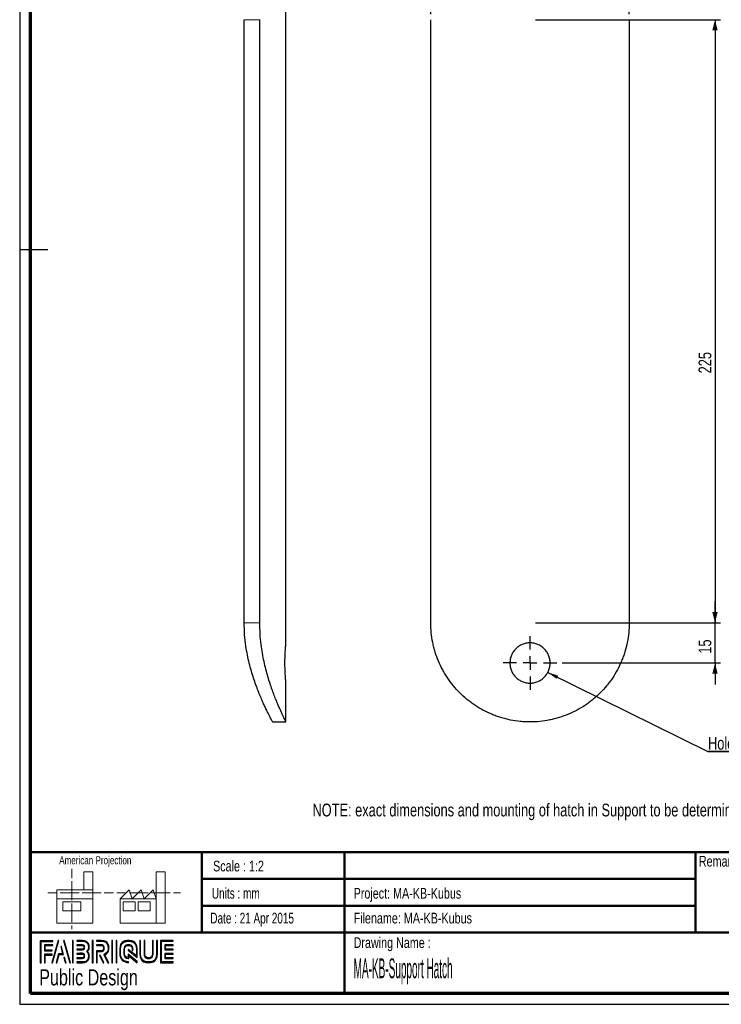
# Paper-space layout 'MA-KB-Support hatch' of a CAD drawing. Header units: millimetres. Extents: x 7 to 203, y 7 to 289.
# Tile 1 of 3: x 7 to 138, y 7 to 191. Entities that reach past the tile are written whole.
import ezdxf

# ---------------------------------------------------------------- set-up
doc = ezdxf.new("R2010")
doc.units = ezdxf.units.MM
doc.linetypes.add('PHANTOM', pattern=[12.7, 6.35, -1.27, 1.27, -1.27, 1.27, -1.27])
for name, color, linetype in [('FORMAT', 7, 'Continuous'), ('LAYER1', 7, 'Continuous'), ('LAYER2', 7, 'Continuous'), ('LOGO', 7, 'Continuous')]:
    doc.layers.add(name, color=color, linetype=linetype)
doc.styles.add('SLDTEXTSTYLE0', font='TXT', dxfattribs={"width": 0.7})
doc.styles.add('SLDTEXTSTYLE1', font='TXT', dxfattribs={"width": 0.75})
doc.styles.add('SLDTEXTSTYLE3', font='TXT', dxfattribs={"width": 0.694444})
doc.styles.add('SLDTEXTSTYLE4', font='TXT', dxfattribs={"width": 0.37675})
doc.dimstyles.new('SLDDIMSTYLE2', dxfattribs={"dimtxt": 0.18, "dimasz": 2, "dimexe": 0, "dimexo": 0.0625, "dimgap": 0, "dimtad": 0, "dimtih": 1, "dimtoh": 1, "dimdec": 0, "dimrnd": 1e-09, "dimzin": 0, "dimdsep": 46, "dimtxsty": 'Standard', "dimsah": 1, "dimcen": 0.09, "dimadec": 0, "dimazin": 0, "dimtfac": 2, "dimtdec": 0, "dimtofl": 0, "dimtmove": 0, "dimatfit": 3, "dimfxl": 1, "dimfrac": 2, "dimtolj": 1, "dimtzin": 0, "dimarcsym": 0})
doc.dimstyles.new('SLDDIMSTYLE24', dxfattribs={"dimtxt": 2.38125, "dimasz": 2, "dimexe": 0, "dimexo": 0.0625, "dimgap": 0.595313, "dimtad": 1, "dimlfac": 2, "dimrnd": 1e-09, "dimzin": 12, "dimdsep": 46, "dimtxsty": 'SLDTEXTSTYLE1', "dimsah": 1, "dimcen": 0.09, "dimadec": 0, "dimazin": 3, "dimtfac": 1, "dimtofl": 0, "dimtmove": 0, "dimatfit": 3, "dimfxl": 1, "dimfrac": 2, "dimtolj": 1, "dimtzin": 12, "dimarcsym": 0})
doc.dimstyles.new('SLDDIMSTYLE25', dxfattribs={"dimtxt": 2.38125, "dimasz": 2, "dimexe": 0, "dimexo": 0.0625, "dimgap": 0.595313, "dimtad": 1, "dimlfac": 2, "dimrnd": 1e-09, "dimzin": 12, "dimdsep": 46, "dimtxsty": 'SLDTEXTSTYLE1', "dimsah": 1, "dimcen": 0.09, "dimadec": 0, "dimazin": 3, "dimtfac": 1, "dimtmove": 0, "dimatfit": 0, "dimfxl": 1, "dimfrac": 2, "dimtolj": 1, "dimtzin": 12, "dimarcsym": 0})

# ---------------------------------------------------------------- blocks, each defined once
blk = doc.blocks.new('_D_108')
at = {"layer": 'LOGO'}
for p, q in [((83.51, 192.06), (83.51, 226.56)), ((120.51, 192.06), (120.51, 226.56)), ((83.51, 225.56), (120.51, 225.56))]:
    blk.add_line(p, q, dxfattribs=at)
for points in [[(83.51, 225.56), (85.51, 225.06), (85.51, 226.06)], [(120.51, 225.56), (118.51, 226.06), (118.51, 225.06)]]:
    blk.add_solid(points, dxfattribs=at)
at = {"layer": 'LOGO', "insert": (104.41, 228.63), "char_height": 2.381, "attachment_point": 1, "style": 'SLDTEXTSTYLE1'}
blk.add_mtext('74', dxfattribs=at)
blk = doc.blocks.new('_D_109')
at = {"layer": 'LOGO'}
for p, q in [((103.01, 191.06), (137.51, 191.06)), ((136.51, 191.06), (136.51, 78.56)), ((103.01, 78.56), (137.51, 78.56))]:
    blk.add_line(p, q, dxfattribs=at)
for points in [[(136.51, 191.06), (136.01, 189.06), (137.01, 189.06)], [(136.51, 78.56), (137.01, 80.56), (136.01, 80.56)]]:
    blk.add_solid(points, dxfattribs=at)
at = {"layer": 'LOGO', "insert": (133.44, 125.08), "char_height": 2.381, "attachment_point": 1, "rotation": 90, "style": 'SLDTEXTSTYLE1'}
blk.add_mtext('225', dxfattribs=at)
blk = doc.blocks.new('_D_110')
at = {"layer": 'LOGO'}
for p, q in [((136.51, 78.56), (136.51, 82.56)), ((103.01, 78.56), (137.51, 78.56)), ((136.51, 71.06), (136.51, 78.56)), ((108.01, 71.06), (137.51, 71.06)), ((136.51, 71.06), (136.51, 67.06))]:
    blk.add_line(p, q, dxfattribs=at)
for points in [[(136.51, 78.56), (137.01, 80.56), (136.01, 80.56)], [(136.51, 71.06), (136.01, 69.06), (137.01, 69.06)]]:
    blk.add_solid(points, dxfattribs=at)
at = {"layer": 'LOGO', "insert": (133.44, 72.79), "char_height": 2.381, "attachment_point": 1, "rotation": 90, "style": 'SLDTEXTSTYLE1'}
blk.add_mtext('15', dxfattribs=at)
blk = doc.blocks.new('SW_NOTE_0_113')
at = {"layer": 'LOGO', "color": 0}
for p, q in [((0, 0), (49.58, 0)), ((49.58, 0), (0, 0)), ((0, 0), (49.58, 0)), ((49.58, 0), (0, 0)), ((0, 0), (49.58, 0)), ((49.58, 0), (0, 0))]:
    blk.add_line(p, q, dxfattribs=at)
at = {"layer": 'LOGO', "color": 0, "insert": (0.03, 2.74), "char_height": 2.3813, "attachment_point": 1, "style": 'SLDTEXTSTYLE1'}
blk.add_mtext('Hole for lock (to be determined)', dxfattribs=at)
blk = doc.blocks.new('SW_CENTERMARKSYMBOL_27')
at = {"layer": 'LOGO', "color": 0}
for p, q in [((0, 2.5), (0, 5)), ((-2.5, 0), (-5, 0)), ((0, 0), (-1.25, 0)), ((0, 0), (0, 1.25)), ((0, 0), (0, -1.25)), ((0, 0), (1.25, 0)), ((2.5, 0), (5, 0)), ((0, -2.5), (0, -5))]:
    blk.add_line(p, q, dxfattribs=at)

psp = doc.layouts.new('MA-KB-Support hatch')

# ---------------------------------------------------------------- hatches: boundary and pattern name
at = {"layer": 'LOGO'}
for points in [[(10.6886, 15.1336), (10.8267, 15.1336), (10.8267, 19.1191), (13.0247, 19.1191), (13.0247, 19.2569), (10.6886, 19.2569)], [(11.5878, 17.5069), (11.5878, 18.3377), (13.0247, 18.3377), (13.0247, 18.476), (11.4498, 18.476), (11.4498, 17.3687), (12.8886, 17.3687), (12.8886, 17.5069)], [(14.1546, 19.2796), (14.0117, 19.2796), (12.8319, 15.1564), (12.9745, 15.1564)], [(16.3163, 15.1564), (15.1362, 19.2796), (14.9892, 19.2796), (16.1715, 15.1564)], [(16.8175, 15.1564), (16.8175, 19.2796), (16.6792, 19.2796), (16.6792, 15.1564)], [(20.5209, 15.1564), (20.5209, 19.2796), (20.3827, 19.2796), (20.3827, 15.1564)], [(24.1686, 15.1564), (24.1686, 19.2796), (24.0306, 19.2796), (24.0306, 15.1564)], [(24.9531, 15.1564), (24.9531, 19.2796), (24.8152, 19.2796), (24.8152, 15.1564)], [(34.0308, 17.6781), (34.0308, 18.3605), (35.4618, 18.3605), (35.4618, 18.4987), (33.8922, 18.4987), (33.8922, 17.5397), (35.4618, 17.5397), (35.4618, 17.6781)], [(11.5878, 15.1336), (11.5878, 16.5876), (12.8886, 16.5876), (12.8886, 16.7253), (11.4498, 16.7253), (11.4498, 15.1336)], [(13.7898, 15.1564), (14.2016, 16.6676), (15.0361, 16.6676), (14.641, 18.1631), (14.4934, 18.1631), (14.8571, 16.8059), (14.0959, 16.8059), (13.6496, 15.1564)], [(35.4618, 15.9383), (35.4618, 16.0768), (34.0308, 16.0768), (34.0308, 16.7591), (35.4618, 16.7591), (35.4618, 16.8972), (33.8922, 16.8972), (33.8922, 15.9383)], [(15.4879, 15.1564), (15.2148, 16.1436), (15.0671, 16.1436), (15.3478, 15.1564)], [(22.5695, 15.1564), (21.911, 16.4985), (21.7571, 16.4985), (22.4158, 15.1564)]]:
    psp.add_hatch(color=7, dxfattribs=at).paths.add_polyline_path(points, flags=0)
h = psp.add_hatch(color=7, dxfattribs=at)
edge = h.paths.add_edge_path(flags=0)
edge.add_line((17.5302, 15.1564), (18.5372, 15.1564))
edge.add_spline(control_points=[(18.5372, 15.1564), (19.2314, 15.1564), (19.7957, 15.7225), (19.7957, 16.418), (19.7957, 16.7112), (19.6812, 16.9926), (19.4787, 17.2215), (19.6812, 17.4499), (19.7957, 17.7315), (19.7957, 18.0248), (19.7957, 18.7196), (19.2314, 19.2849), (18.5372, 19.2849)], knot_values=[0, 0, 0, 0, 1, 2, 3, 4, 5, 6, 7, 8, 9, 10, 10, 10, 10], weights=[1, 1, 1, 1, 1, 1, 1, 1, 1, 1, 1, 1, 1], degree=3, periodic=0)
edge.add_line((18.5372, 19.2849), (17.5302, 19.2849))
edge.add_line((17.5302, 19.2849), (17.5302, 19.1468))
edge.add_line((17.5302, 19.1468), (18.5372, 19.1468))
edge.add_spline(control_points=[(18.5372, 19.1468), (19.1551, 19.1468), (19.6577, 18.6435), (19.6577, 18.0248), (19.6577, 17.7476), (19.5451, 17.4793), (19.341, 17.2693)], knot_values=[0, 0, 0, 0, 1, 2, 3, 4, 4, 4, 4], weights=[1, 1, 1, 1, 1, 1, 1], degree=3, periodic=0)
edge.add_line((19.341, 17.2693), (19.2941, 17.2215))
edge.add_line((19.2941, 17.2215), (19.341, 17.173))
edge.add_spline(control_points=[(19.341, 17.173), (19.5451, 16.9632), (19.6577, 16.6949), (19.6577, 16.418), (19.6577, 15.7985), (19.1551, 15.2946), (18.5372, 15.2946)], knot_values=[0, 0, 0, 0, 1, 2, 3, 4, 4, 4, 4], weights=[1, 1, 1, 1, 1, 1, 1], degree=3, periodic=0)
edge.add_line((18.5372, 15.2946), (17.5302, 15.2946))
edge.add_line((17.5302, 15.2946), (17.5302, 15.1564))
h = psp.add_hatch(color=7, dxfattribs=at)
edge = h.paths.add_edge_path(flags=0)
edge.add_line((17.5302, 17.5393), (18.5352, 17.5393))
edge.add_spline(control_points=[(18.5352, 17.5393), (18.7876, 17.5707), (18.9712, 17.7791), (18.9712, 18.0243), (18.9712, 18.2941), (18.7571, 18.5061), (18.4834, 18.5061)], knot_values=[0, 0, 0, 0, 1, 2, 3, 4, 4, 4, 4], weights=[1, 1, 1, 1, 1, 1, 1], degree=3, periodic=0)
edge.add_line((18.4834, 18.5061), (17.5302, 18.5061))
edge.add_line((17.5302, 18.5061), (17.5302, 18.3678))
edge.add_line((17.5302, 18.3678), (18.4834, 18.3678))
edge.add_spline(control_points=[(18.4834, 18.3678), (18.6795, 18.3678), (18.8332, 18.217), (18.8332, 18.0243), (18.8332, 17.8486), (18.7014, 17.6991), (18.5261, 17.6767)], knot_values=[0, 0, 0, 0, 1, 2, 3, 4, 4, 4, 4], weights=[1, 1, 1, 1, 1, 1, 1], degree=3, periodic=0)
edge.add_line((18.5261, 17.6767), (17.5302, 17.6772))
edge.add_line((17.5302, 17.6772), (17.5302, 17.5393))
h = psp.add_hatch(color=7, dxfattribs=at)
edge = h.paths.add_edge_path(flags=0)
edge.add_line((23.2908, 15.1564), (23.4443, 15.1564))
edge.add_line((23.4443, 15.1564), (22.7198, 16.6317))
edge.add_spline(control_points=[(22.7198, 16.6317), (23.1755, 16.875), (23.4711, 17.3491), (23.4711, 17.8696), (23.4711, 18.647), (22.8397, 19.2796), (22.0637, 19.2796)], knot_values=[0, 0, 0, 0, 1, 2, 3, 4, 4, 4, 4], weights=[1, 1, 1, 1, 1, 1, 1], degree=3, periodic=0)
edge.add_line((22.0637, 19.2796), (21.1671, 19.2796))
edge.add_line((21.1671, 19.2796), (21.1671, 19.1419))
edge.add_line((21.1671, 19.1419), (22.0637, 19.1419))
edge.add_spline(control_points=[(22.0637, 19.1419), (22.7637, 19.1419), (23.3332, 18.571), (23.3332, 17.8696), (23.3332, 17.3783), (23.0463, 16.9261), (22.6016, 16.7176)], knot_values=[0, 0, 0, 0, 1, 2, 3, 4, 4, 4, 4], weights=[1, 1, 1, 1, 1, 1, 1], degree=3, periodic=0)
edge.add_line((22.6016, 16.7176), (22.538, 16.6879))
edge.add_line((22.538, 16.6879), (23.2908, 15.1564))
h = psp.add_hatch(color=7, dxfattribs=at)
edge = h.paths.add_edge_path(flags=0)
edge.add_line((21.1671, 18.3605), (22.0096, 18.3605))
edge.add_spline(control_points=[(22.0096, 18.3605), (22.277, 18.3605), (22.4943, 18.1405), (22.4943, 17.8696), (22.4943, 17.599), (22.277, 17.3787), (22.0096, 17.3787)], knot_values=[0, 0, 0, 0, 1, 2, 3, 4, 4, 4, 4], weights=[1, 1, 1, 1, 1, 1, 1], degree=3, periodic=0)
edge.add_line((22.0096, 17.3787), (21.1671, 17.3787))
edge.add_line((21.1671, 17.3787), (21.1671, 15.1564))
edge.add_line((21.1671, 15.1564), (21.3051, 15.1564))
edge.add_line((21.3051, 15.1564), (21.3051, 17.2409))
edge.add_line((21.3051, 17.2409), (22.0096, 17.2409))
edge.add_spline(control_points=[(22.0096, 17.2409), (22.3531, 17.2409), (22.6324, 17.5227), (22.6324, 17.8696), (22.6324, 18.2163), (22.3531, 18.4987), (22.0096, 18.4987)], knot_values=[0, 0, 0, 0, 1, 2, 3, 4, 4, 4, 4], weights=[1, 1, 1, 1, 1, 1, 1], degree=3, periodic=0)
edge.add_line((22.0096, 18.4987), (21.1671, 18.4987))
edge.add_line((21.1671, 18.4987), (21.1671, 18.3605))
h = psp.add_hatch(color=7, dxfattribs=at)
edge = h.paths.add_edge_path(flags=0)
edge.add_line((28.7594, 16.1427), (28.7599, 17.6477))
edge.add_spline(control_points=[(28.7599, 17.6477), (28.7599, 18.5477), (28.0291, 19.2796), (27.131, 19.2796), (26.2321, 19.2796), (25.501, 18.5477), (25.501, 17.6477)], knot_values=[0, 0, 0, 0, 1, 2, 3, 4, 4, 4, 4], weights=[1, 1, 1, 1, 1, 1, 1], degree=3, periodic=0)
edge.add_line((25.501, 17.6477), (25.501, 16.7885))
edge.add_spline(control_points=[(25.501, 16.7885), (25.501, 15.8888), (26.2316, 15.1564), (27.13, 15.1564)], knot_values=[1, 1, 1, 1, 2, 2, 2, 2], weights=[1, 1, 1, 1], degree=3, periodic=0)
edge.add_line((27.13, 15.1564), (27.13, 15.2946))
edge.add_spline(control_points=[(27.13, 15.2946), (26.3078, 15.2946), (25.6393, 15.9651), (25.6393, 16.7885)], knot_values=[3, 3, 3, 3, 4, 4, 4, 4], weights=[1, 1, 1, 1], degree=3, periodic=0)
edge.add_line((25.6393, 16.7885), (25.6393, 17.6477))
edge.add_spline(control_points=[(25.6393, 17.6477), (25.6393, 18.4716), (26.3084, 19.1419), (27.131, 19.1419), (27.9529, 19.1419), (28.6216, 18.4716), (28.6216, 17.6477)], knot_values=[0, 0, 0, 0, 1, 2, 3, 4, 4, 4, 4], weights=[1, 1, 1, 1, 1, 1, 1], degree=3, periodic=0)
edge.add_spline(control_points=[(28.6216, 17.6477), (28.6216, 16.6487), (28.6216, 16.4224), (28.4274, 16.5706), (27.0597, 17.6351)], knot_values=[0, 0, 0, 0, 1, 2, 2, 2, 2], weights=[1, 1, 1, 1, 1], degree=3, periodic=0)
edge.add_line((27.0597, 17.6351), (27.0597, 17.469))
edge.add_line((27.0597, 17.469), (28.7594, 16.1427))
h = psp.add_hatch(color=7, dxfattribs=at)
edge = h.paths.add_edge_path(flags=0)
edge.add_line((28.7594, 15.1564), (28.7594, 15.3484))
edge.add_line((28.7594, 15.3484), (27.0597, 16.7155))
edge.add_line((27.0597, 16.7155), (27.0597, 16.0904))
edge.add_spline(control_points=[(27.0597, 16.0904), (26.702, 16.1268), (26.4186, 16.421), (26.4186, 16.7905)], knot_values=[0, 0, 0, 0, 1, 1, 1, 1], weights=[1, 1, 1, 1], degree=3, periodic=0)
edge.add_line((26.4186, 16.7905), (26.4194, 17.6463))
edge.add_spline(control_points=[(26.4194, 17.6463), (26.4194, 18.0393), (26.7388, 18.3596), (27.131, 18.3596), (27.5229, 18.3596), (27.8423, 18.0393), (27.8423, 17.6463)], knot_values=[0, 0, 0, 0, 1, 2, 3, 4, 4, 4, 4], weights=[1, 1, 1, 1, 1, 1, 1], degree=3, periodic=0)
edge.add_line((27.8423, 17.6463), (27.8415, 17.4088))
edge.add_line((27.8415, 17.4088), (27.9795, 17.4082))
edge.add_line((27.9795, 17.4082), (27.9801, 17.6459))
edge.add_spline(control_points=[(27.9801, 17.6459), (27.9801, 18.1155), (27.5991, 18.4973), (27.131, 18.4973), (26.6626, 18.4973), (26.2814, 18.1155), (26.2814, 17.6463)], knot_values=[0, 0, 0, 0, 1, 2, 3, 4, 4, 4, 4], weights=[1, 1, 1, 1, 1, 1, 1], degree=3, periodic=0)
edge.add_line((26.2814, 17.6463), (26.2804, 16.7905))
edge.add_spline(control_points=[(26.2804, 16.7905), (26.2804, 16.3207), (26.6608, 15.9381), (27.1282, 15.9381)], knot_values=[0, 0, 0, 0, 1, 1, 1, 1], weights=[1, 1, 1, 1], degree=3, periodic=0)
edge.add_line((27.1282, 15.9381), (27.1973, 15.9381))
edge.add_line((27.1973, 15.9381), (27.1973, 16.4361))
edge.add_line((27.1973, 16.4361), (28.7594, 15.1564))
h = psp.add_hatch(color=7, dxfattribs=at)
edge = h.paths.add_edge_path(flags=0)
edge.add_line((29.2593, 19.2796), (29.2593, 16.7885))
edge.add_spline(control_points=[(29.2593, 16.7885), (29.2593, 15.8888), (29.99, 15.1564), (30.8881, 15.1564), (31.7871, 15.1564), (32.5179, 15.8888), (32.5179, 16.7885)], knot_values=[0, 0, 0, 0, 1, 2, 3, 4, 4, 4, 4], weights=[1, 1, 1, 1, 1, 1, 1], degree=3, periodic=0)
edge.add_line((32.5179, 16.7885), (32.5179, 19.2796))
edge.add_line((32.5179, 19.2796), (32.3799, 19.2796))
edge.add_line((32.3799, 19.2796), (32.3799, 16.7885))
edge.add_spline(control_points=[(32.3799, 16.7885), (32.3799, 15.9651), (31.7106, 15.2946), (30.8881, 15.2946), (30.066, 15.2946), (29.3971, 15.9651), (29.3971, 16.7885)], knot_values=[0, 0, 0, 0, 1, 2, 3, 4, 4, 4, 4], weights=[1, 1, 1, 1, 1, 1, 1], degree=3, periodic=0)
edge.add_line((29.3971, 16.7885), (29.3971, 19.2796))
edge.add_line((29.3971, 19.2796), (29.2593, 19.2796))
h = psp.add_hatch(color=7, dxfattribs=at)
edge = h.paths.add_edge_path(flags=0)
edge.add_line((30.0392, 19.2796), (30.0392, 16.7905))
edge.add_spline(control_points=[(30.0392, 16.7905), (30.0392, 16.3211), (30.4199, 15.9388), (30.8881, 15.9388), (31.3565, 15.9388), (31.7375, 16.3211), (31.7375, 16.7905)], knot_values=[0, 0, 0, 0, 1, 2, 3, 4, 4, 4, 4], weights=[1, 1, 1, 1, 1, 1, 1], degree=3, periodic=0)
edge.add_line((31.7375, 16.7905), (31.7375, 19.2796))
edge.add_line((31.7375, 19.2796), (31.5996, 19.2796))
edge.add_line((31.5996, 19.2796), (31.5996, 16.7905))
edge.add_spline(control_points=[(31.5996, 16.7905), (31.5996, 16.397), (31.28, 16.0769), (30.8881, 16.0769), (30.4958, 16.0769), (30.1769, 16.397), (30.1769, 16.7905)], knot_values=[0, 0, 0, 0, 1, 2, 3, 4, 4, 4, 4], weights=[1, 1, 1, 1, 1, 1, 1], degree=3, periodic=0)
edge.add_line((30.1769, 16.7905), (30.1769, 19.2796))
edge.add_line((30.1769, 19.2796), (30.0392, 19.2796))
h = psp.add_hatch(color=7, dxfattribs=at)
edge = h.paths.add_edge_path(flags=0)
edge.add_line((35.4618, 15.1558), (35.4618, 15.2939))
edge.add_spline(control_points=[(35.4618, 15.2939), (33.3989, 15.2939), (33.2693, 15.2939), (33.2693, 15.4248), (33.2693, 19.011), (33.2693, 19.1419)], knot_values=[0, 0, 0, 0, 1, 2, 3, 3, 3, 3], weights=[1, 1, 1, 1, 1, 1], degree=3, periodic=0)
edge.add_line((33.2693, 19.1419), (35.4618, 19.1419))
edge.add_line((35.4618, 19.1419), (35.4618, 19.2796))
edge.add_line((35.4618, 19.2796), (33.1309, 19.2796))
edge.add_line((33.1309, 19.2796), (33.1309, 15.1558))
edge.add_line((33.1309, 15.1558), (35.4618, 15.1558))
h = psp.add_hatch(color=7, dxfattribs=at)
edge = h.paths.add_edge_path(flags=0)
edge.add_line((17.5302, 15.9289), (18.4834, 15.9289))
edge.add_spline(control_points=[(18.4834, 15.9289), (18.7525, 15.9289), (18.9712, 16.1482), (18.9712, 16.418), (18.9712, 16.6881), (18.7571, 16.8997), (18.4834, 16.8997), (18.4832, 16.8997), (17.53, 16.8977)], knot_values=[0, 0, 0, 0, 1, 2, 3, 4, 5, 6, 6, 6, 6], weights=[1, 1, 1, 1, 1, 1, 1, 1, 1], degree=3, periodic=0)
edge.add_line((17.53, 16.8977), (17.5302, 16.7596))
edge.add_line((17.5302, 16.7596), (18.4834, 16.7616))
edge.add_spline(control_points=[(18.4834, 16.7616), (18.6795, 16.7616), (18.8332, 16.6105), (18.8332, 16.418), (18.8332, 16.2243), (18.6763, 16.0666), (18.4834, 16.0666)], knot_values=[0, 0, 0, 0, 1, 2, 3, 4, 4, 4, 4], weights=[1, 1, 1, 1, 1, 1, 1], degree=3, periodic=0)
edge.add_line((18.4834, 16.0666), (17.5302, 16.0666))
edge.add_line((17.5302, 16.0666), (17.5302, 15.9289))

# ---------------------------------------------------------------- linework, layer by layer
at = {"color": 7, "linetype": 'Continuous', "lineweight": 25}
for p, q in [((56.5048, 74.8072), (56.5048, 209.5572)), ((48.7159, 78.5572), (48.7159, 191.0572)), ((51.6238, 78.5572), (51.6238, 191.0572)), ((83.5135, 78.5572), (83.5135, 191.0572)), ((120.5135, 191.0572), (120.5135, 78.5572)), ((56.5048, 60.0572), (56.5048, 67.3187)), ((53.9963, 60.0572), (56.5048, 60.0572))]:
    psp.add_line(p, q, dxfattribs=at)
at = {"color": 8, "linetype": 'PHANTOM', "lineweight": 18}
for p, q in [((51.6238, 191.0572), (48.7159, 191.0572)), ((51.6238, 78.5572), (48.7159, 78.5572))]:
    psp.add_line(p, q, dxfattribs=at)
at = {"color": 7, "linetype": 'Continuous', "lineweight": 18}
for p, q in [((16.5773, 32.6788), (16.5773, 30.9217)), ((20.4987, 32.1146), (18.8168, 32.1146)), ((18.8168, 32.1146), (18.8168, 28.7379)), ((20.4987, 27.0496), (20.4987, 32.1146)), ((32.3195, 27.0539), (32.3195, 32.119)), ((32.3195, 32.119), (34.0014, 32.119)), ((34.0014, 32.119), (34.0014, 22.5532)), ((16.5773, 30.3345), (16.5773, 28.5727)), ((12.0892, 28.1782), (13.8397, 28.1782)), ((13.7711, 28.7379), (13.7711, 27.0496)), ((13.7711, 28.7379), (20.4987, 28.7379)), ((14.4247, 28.1782), (16.1797, 28.1782)), ((16.1797, 28.1782), (17.9347, 28.1782)), ((16.5773, 28.5727), (16.5773, 26.811)), ((18.5197, 28.1782), (20.2747, 28.1782)), ((20.2747, 28.1782), (22.0297, 28.1782)), ((22.6147, 28.1782), (24.3696, 28.1782)), ((24.9795, 28.1826), (26.7345, 28.1826)), ((25.5919, 27.0539), (27.2738, 28.7423)), ((27.2738, 28.7423), (27.8361, 27.0539)), ((27.3195, 28.1826), (29.0745, 28.1826)), ((27.8361, 27.0539), (29.518, 28.7423)), ((29.0745, 28.1826), (30.8294, 28.1826)), ((29.518, 28.7423), (30.08, 27.0539)), ((30.08, 27.0539), (31.7619, 28.7423)), ((31.4144, 28.1826), (33.1697, 28.1826)), ((31.7619, 28.7423), (32.3195, 27.0539)), ((33.1697, 28.1826), (34.9247, 28.1826)), ((35.5097, 28.1826), (36.8076, 28.1826)), ((13.7711, 27.0496), (20.4987, 27.0496)), ((13.7711, 27.0496), (13.7711, 22.5488)), ((14.8954, 26.49), (18.2592, 26.49)), ((14.8954, 24.8015), (14.8954, 26.49)), ((16.5773, 26.2238), (16.5773, 24.4622)), ((18.2592, 26.49), (18.2592, 24.8015)), ((20.4987, 27.0496), (20.4987, 22.5488)), ((32.3195, 27.0539), (25.5919, 27.0539)), ((25.5919, 27.0539), (25.5919, 22.5532)), ((26.1542, 26.4944), (28.3981, 26.4944)), ((26.1542, 24.8059), (26.1542, 26.4944)), ((28.3981, 26.4944), (28.3981, 24.8059)), ((28.9557, 26.4944), (31.1999, 26.4944)), ((28.9557, 24.8059), (28.9557, 26.4944)), ((31.1999, 26.4944), (31.1999, 24.8059)), ((32.3195, 27.0539), (32.3195, 22.5532)), ((18.2592, 24.8015), (14.8954, 24.8015)), ((16.5773, 24.4622), (16.5773, 22.7003)), ((28.3981, 24.8059), (26.1542, 24.8059)), ((31.1999, 24.8059), (28.9557, 24.8059)), ((13.7711, 22.5488), (20.4987, 22.5488)), ((16.5773, 22.1131), (16.5773, 21.4248)), ((25.5919, 22.5532), (32.3195, 22.5532)), ((32.3195, 22.5532), (34.0014, 22.5532))]:
    psp.add_line(p, q, dxfattribs=at)
at = {"color": 7, "linetype": 'Continuous', "lineweight": 25}
for points, knots in [([(53.9963, 60.0733), (53.9971, 60.0718), (53.999, 60.0683), (53.9333, 60.1927), (53.8163, 60.4159), (53.6438, 60.7486), (53.4231, 61.1812), (53.1598, 61.7081), (52.859, 62.3256), (52.5234, 63.0364), (52.1512, 63.8556), (51.7492, 64.7835), (51.3231, 65.8271), (50.8907, 66.9655), (50.4584, 68.2096), (50.0401, 69.5548), (49.6485, 71.0084), (49.3027, 72.5533), (48.9977, 74.3273), (48.7644, 76.3361), (48.7322, 77.8122), (48.7159, 78.5572)], [0, 0, 0, 0, 0.03294067, 0.07930907, 0.12600269, 0.17369353, 0.22171479, 0.26878339, 0.31613792, 0.36434415, 0.41282559, 0.46471754, 0.51692575, 0.57011037, 0.62363091, 0.67923351, 0.73525482, 0.79269825, 0.85068913, 0.92463652, 1, 1, 1, 1]), ([(56.4979, 60.0712), (56.4975, 60.072), (56.4965, 60.074), (56.4282, 60.2127), (56.3115, 60.4517), (56.1425, 60.802), (55.9278, 61.2549), (55.6729, 61.8049), (55.3829, 62.4484), (55.0608, 63.1884), (54.7063, 64.0376), (54.3266, 64.9953), (53.9279, 66.0679), (53.5261, 67.2366), (53.1297, 68.5055), (52.7523, 69.8675), (52.4048, 71.3274), (52.1025, 72.8741), (51.8478, 74.6007), (51.6615, 76.5026), (51.6365, 77.8688), (51.6238, 78.5572)], [0, 0, 0, 0, 0.03786852, 0.08492246, 0.13230466, 0.18069461, 0.22941929, 0.27725531, 0.32538508, 0.37439519, 0.42369213, 0.47595385, 0.52854121, 0.58214179, 0.63609368, 0.69126774, 0.74685941, 0.80385813, 0.86139056, 0.93015173, 1, 1, 1, 1]), ([(120.5135, 78.5572), (120.5135, 77.313), (120.3893, 76.0946), (120.0279, 74.3025), (119.878, 73.7111), (119.6083, 72.8329), (119.5109, 72.542), (119.3036, 71.9697), (119.1934, 71.6875), (118.6103, 70.2958), (118.0426, 69.2429), (117.2063, 67.997), (117.0322, 67.7509), (116.6743, 67.2701), (116.4902, 67.0349), (115.9227, 66.345), (115.524, 65.9055), (114.6861, 65.0662), (114.2467, 64.6664), (113.556, 64.0966), (113.3204, 63.9116), (112.8384, 63.5518), (112.592, 63.3771), (111.3457, 62.5384), (110.2931, 61.9696), (108.6272, 61.2693), (108.0573, 61.0616), (107.179, 60.7904), (106.8815, 60.7066), (106.2858, 60.5547), (105.987, 60.4864), (104.4878, 60.1826), (103.2727, 60.0591), (101.7337, 60.0568), (101.4249, 60.064), (100.8052, 60.0941), (100.495, 60.1171), (99.5733, 60.2085), (98.9669, 60.2996), (97.7695, 60.5402), (97.1785, 60.6898), (96.3036, 60.9578), (96.0138, 61.0544), (95.4382, 61.2625), (95.1521, 61.374), (93.7473, 61.9619), (92.6907, 62.5331), (91.4473, 63.3686), (91.2025, 63.5418), (90.7206, 63.9007), (90.4831, 64.0869), (89.7883, 64.6592), (89.3473, 65.0601), (88.0881, 66.3202), (87.3328, 67.2358), (86.4942, 68.4828), (86.3318, 68.7375), (86.0212, 69.252), (85.8725, 69.5124), (85.4461, 70.3031), (85.1879, 70.8429), (84.7236, 71.9488), (84.5175, 72.5148), (84.2487, 73.3847), (84.1658, 73.6782), (84.0139, 74.2723), (83.9448, 74.5739), (83.6378, 76.0856), (83.5135, 77.3123), (83.5135, 78.5572)], [0, 0, 0, 0, 0.0625, 0.0625, 0.09375, 0.09375, 0.109375, 0.109375, 0.125, 0.125, 0.1875, 0.1875, 0.203125, 0.203125, 0.21875, 0.21875, 0.25, 0.25, 0.28125, 0.28125, 0.296875, 0.296875, 0.3125, 0.3125, 0.375, 0.375, 0.40625, 0.40625, 0.421875, 0.421875, 0.4375, 0.4375, 0.5, 0.5, 0.515625, 0.515625, 0.53125, 0.53125, 0.5625, 0.5625, 0.59375, 0.59375, 0.609375, 0.609375, 0.625, 0.625, 0.6875, 0.6875, 0.703125, 0.703125, 0.71875, 0.71875, 0.75, 0.75, 0.8125, 0.8125, 0.828125, 0.828125, 0.84375, 0.84375, 0.875, 0.875, 0.90625, 0.90625, 0.921875, 0.921875, 0.9375, 0.9375, 1, 1, 1, 1]), ([(56.5037, 67.3187), (56.504, 67.3156), (56.5053, 67.3027), (56.4967, 67.3886), (56.4786, 67.5761), (56.4525, 67.8664), (56.4217, 68.2478), (56.3897, 68.7063), (56.3599, 69.2364), (56.3359, 69.8139), (56.3203, 70.4321), (56.315, 71.0612), (56.3205, 71.695), (56.3361, 72.3041), (56.3601, 72.8832), (56.3896, 73.4065), (56.4218, 73.8685), (56.4526, 74.2486), (56.4787, 74.5392), (56.4999, 74.7588), (56.503, 74.7898), (56.5048, 74.8072)], [0, 0, 0, 0, 0.01772866, 0.0720175, 0.12466904, 0.17883781, 0.23166791, 0.28601905, 0.33903184, 0.39358685, 0.4465008, 0.50096265, 0.55364857, 0.60786333, 0.6605486, 0.71474897, 0.76766097, 0.82210075, 0.87511415, 0.92967485, 1, 1, 1, 1]), ([(102.0135, 74.8072), (102.2614, 74.8072), (102.5051, 74.7829), (102.8647, 74.7114), (102.9836, 74.6817), (103.2192, 74.6102), (103.3363, 74.5683), (103.6769, 74.4271), (103.8922, 74.3119), (104.2997, 74.0398), (104.4926, 73.8815), (104.8382, 73.5357), (104.9934, 73.347), (105.199, 73.0397), (105.2628, 72.9332), (105.3785, 72.7169), (105.483, 72.4959), (105.5655, 72.2657), (105.6369, 72.0309), (105.6672, 71.9105), (105.7395, 71.5474), (105.7633, 71.304), (105.7636, 70.8145), (105.7392, 70.5659), (105.6435, 70.0849), (105.5727, 69.8511), (105.4318, 69.5104), (105.3787, 69.398), (105.2626, 69.1809), (105.1997, 69.0759), (104.9962, 68.7712), (104.8413, 68.5819), (104.4913, 68.2316), (104.302, 68.0765), (103.9976, 67.8728), (103.8927, 67.8097), (103.6757, 67.6935), (103.5634, 67.6403), (103.2228, 67.4991), (102.989, 67.4281), (102.5083, 67.3319), (102.2596, 67.3073), (101.7701, 67.3071), (101.5267, 67.3308), (101.1637, 67.4027), (101.0432, 67.4328), (100.8082, 67.5041), (100.5779, 67.5865), (100.3568, 67.6908), (100.1403, 67.8062), (100.0339, 67.8699), (99.7262, 68.0753), (99.5374, 68.2303), (99.1914, 68.5757), (99.0329, 68.7684), (98.7604, 69.1757), (98.6451, 69.3909), (98.5036, 69.7312), (98.4616, 69.8482), (98.3899, 70.0839), (98.3601, 70.2027), (98.2883, 70.5623), (98.2637, 70.8059), (98.2632, 71.3014), (98.2874, 71.5455), (98.3586, 71.9052), (98.3882, 72.0241), (98.4594, 72.2597), (98.5012, 72.3768), (98.6421, 72.7176), (98.7571, 72.9331), (99.0288, 73.3408), (99.187, 73.5338), (99.5325, 73.8798), (99.721, 74.0351), (100.0281, 74.2409), (100.1345, 74.3048), (100.3508, 74.4207), (100.5718, 74.5255), (100.8018, 74.6082), (101.0365, 74.6798), (101.1567, 74.7101), (101.5204, 74.7829), (101.7656, 74.8072), (102.0135, 74.8072)], [0, 0, 0, 0, 0.03125, 0.03125, 0.046875, 0.046875, 0.0625, 0.0625, 0.09375, 0.09375, 0.125, 0.125, 0.15625, 0.15625, 0.171875, 0.171875, 0.1875, 0.203125, 0.203125, 0.21875, 0.21875, 0.25, 0.25, 0.28125, 0.28125, 0.3125, 0.3125, 0.328125, 0.328125, 0.34375, 0.34375, 0.375, 0.375, 0.40625, 0.40625, 0.421875, 0.421875, 0.4375, 0.4375, 0.46875, 0.46875, 0.5, 0.5, 0.53125, 0.53125, 0.546875, 0.546875, 0.5625, 0.578125, 0.578125, 0.59375, 0.59375, 0.625, 0.625, 0.65625, 0.65625, 0.6875, 0.6875, 0.703125, 0.703125, 0.71875, 0.71875, 0.75, 0.75, 0.78125, 0.78125, 0.796875, 0.796875, 0.8125, 0.8125, 0.84375, 0.84375, 0.875, 0.875, 0.90625, 0.90625, 0.921875, 0.921875, 0.9375, 0.953125, 0.953125, 0.96875, 0.96875, 1, 1, 1, 1])]:
    psp.add_open_spline(points, degree=3, knots=knots, dxfattribs=at)
at = {"layer": 'LAYER1', "lineweight": 50}
for p, q in [((8.8519, 35.7839), (201.3519, 35.7839)), ((40.8138, 35.7839), (40.8138, 20.7839)), ((67.4321, 35.7839), (67.4321, 9.39)), ((132.8499, 35.7839), (132.8499, 20.7839)), ((40.8138, 30.7839), (132.8499, 30.7839)), ((40.8138, 25.7839), (132.8499, 25.7839)), ((8.8519, 20.7839), (201.3519, 20.7839))]:
    psp.add_line(p, q, dxfattribs=at)
at = {"layer": 'LAYER2', "lineweight": 70}
for p, q in [((8.8519, 9.39), (8.8519, 287.7022)), ((201.3519, 9.39), (8.8519, 9.39))]:
    psp.add_line(p, q, dxfattribs=at)
at = {"layer": 'LOGO'}
for p, q in [((6.8519, 289.0178), (6.8519, 7.39)), ((6.8519, 148.2039), (12.0892, 148.2039)), ((6.8519, 7.39), (203.353, 7.39))]:
    psp.add_line(p, q, dxfattribs=at)
at = {"layer": 'LOGO', "color": 7, "linetype": 'Continuous', "lineweight": 25}
for p, q in [((13.0247, 19.2569), (10.6886, 19.2569)), ((14.0117, 19.2796), (12.8319, 15.1564)), ((12.9745, 15.1564), (14.1546, 19.2796))]:
    psp.add_line(p, q, dxfattribs=at)
at = {"layer": 'LOGO', "color": 7, "lineweight": 25}
for p, q in [((10.6886, 19.2569), (10.6886, 15.1336)), ((10.8267, 19.1191), (13.0247, 19.1191)), ((10.8267, 15.1336), (10.8267, 19.1191)), ((13.0247, 18.476), (11.4498, 18.476)), ((11.4498, 18.476), (11.4498, 17.3687)), ((13.0247, 19.1191), (13.0247, 19.2569)), ((13.0247, 18.3377), (13.0247, 18.476)), ((14.1546, 19.2796), (14.0117, 19.2796)), ((14.9892, 19.2796), (16.1715, 15.1564)), ((15.1362, 19.2796), (14.9892, 19.2796)), ((16.3163, 15.1564), (15.1362, 19.2796)), ((16.6792, 19.2796), (16.6792, 15.1564)), ((16.8175, 19.2796), (16.6792, 19.2796)), ((16.8175, 15.1564), (16.8175, 19.2796)), ((17.5302, 19.2849), (17.5302, 19.1468)), ((18.5372, 19.2849), (17.5302, 19.2849)), ((17.5302, 19.1468), (18.5372, 19.1468)), ((17.5302, 18.5061), (17.5302, 18.3678)), ((18.4834, 18.5061), (17.5302, 18.5061)), ((17.5302, 18.3678), (18.4834, 18.3678)), ((20.3827, 19.2796), (20.3827, 15.1564)), ((20.5209, 19.2796), (20.3827, 19.2796)), ((20.5209, 15.1564), (20.5209, 19.2796)), ((22.0637, 19.2796), (21.1671, 19.2796)), ((21.1671, 19.2796), (21.1671, 19.1419)), ((21.1671, 19.1419), (22.0637, 19.1419)), ((22.0096, 18.4987), (21.1671, 18.4987)), ((21.1671, 18.4987), (21.1671, 18.3605)), ((22.0096, 18.4987), (21.1671, 18.4987)), ((21.1671, 18.4987), (21.1671, 18.3605)), ((24.0306, 19.2796), (24.0306, 15.1564)), ((24.1686, 19.2796), (24.0306, 19.2796)), ((24.1686, 15.1564), (24.1686, 19.2796)), ((24.8152, 19.2796), (24.8152, 15.1564)), ((24.9531, 19.2796), (24.8152, 19.2796)), ((24.9531, 15.1564), (24.9531, 19.2796)), ((29.3971, 19.2796), (29.2593, 19.2796)), ((29.2593, 19.2796), (29.2593, 16.7885)), ((29.3971, 19.2796), (29.2593, 19.2796)), ((29.2593, 19.2796), (29.2593, 16.7885)), ((29.3971, 16.7885), (29.3971, 19.2796)), ((29.3971, 16.7885), (29.3971, 19.2796)), ((30.1769, 19.2796), (30.0392, 19.2796)), ((30.0392, 19.2796), (30.0392, 16.7905)), ((30.1769, 19.2796), (30.0392, 19.2796)), ((30.0392, 19.2796), (30.0392, 16.7905)), ((30.1769, 16.7905), (30.1769, 19.2796)), ((30.1769, 16.7905), (30.1769, 19.2796)), ((31.5996, 19.2796), (31.5996, 16.7905)), ((31.7375, 19.2796), (31.5996, 19.2796)), ((31.5996, 19.2796), (31.5996, 16.7905)), ((31.7375, 19.2796), (31.5996, 19.2796)), ((31.7375, 16.7905), (31.7375, 19.2796)), ((31.7375, 16.7905), (31.7375, 19.2796)), ((32.3799, 19.2796), (32.3799, 16.7885)), ((32.5179, 19.2796), (32.3799, 19.2796)), ((32.3799, 19.2796), (32.3799, 16.7885)), ((32.5179, 19.2796), (32.3799, 19.2796)), ((32.5179, 16.7885), (32.5179, 19.2796)), ((32.5179, 16.7885), (32.5179, 19.2796)), ((35.4618, 19.2796), (33.1309, 19.2796)), ((33.1309, 19.2796), (33.1309, 15.1558)), ((35.4618, 19.2796), (33.1309, 19.2796)), ((33.1309, 19.2796), (33.1309, 15.1558)), ((33.2693, 19.1419), (35.4618, 19.1419)), ((33.2693, 19.1419), (35.4618, 19.1419)), ((35.4618, 18.4987), (33.8922, 18.4987)), ((33.8922, 18.4987), (33.8922, 17.5397)), ((35.4618, 18.4987), (33.8922, 18.4987)), ((33.8922, 18.4987), (33.8922, 17.5397)), ((35.4618, 19.1419), (35.4618, 19.2796)), ((35.4618, 19.1419), (35.4618, 19.2796)), ((35.4618, 18.3605), (35.4618, 18.4987)), ((35.4618, 18.3605), (35.4618, 18.4987)), ((11.4498, 17.3687), (12.8886, 17.3687)), ((12.8886, 16.7253), (11.4498, 16.7253)), ((11.4498, 16.7253), (11.4498, 15.1336)), ((11.5878, 17.5069), (11.5878, 18.3377)), ((11.5878, 18.3377), (13.0247, 18.3377)), ((12.8886, 17.5069), (11.5878, 17.5069)), ((11.5878, 15.1336), (11.5878, 16.5876)), ((11.5878, 16.5876), (12.8886, 16.5876)), ((12.8886, 17.3687), (12.8886, 17.5069)), ((12.8886, 16.5876), (12.8886, 16.7253)), ((14.0959, 16.8059), (13.6496, 15.1564)), ((13.7898, 15.1564), (14.2016, 16.6676)), ((14.8571, 16.8059), (14.0959, 16.8059)), ((14.641, 18.1631), (14.4934, 18.1631)), ((14.4934, 18.1631), (14.8571, 16.8059)), ((15.0361, 16.6676), (14.641, 18.1631)), ((17.53, 16.8977), (17.5302, 16.7596)), ((18.5261, 17.6767), (17.5302, 17.6772)), ((17.5302, 17.6772), (17.5302, 17.5393)), ((17.5302, 17.5393), (18.5352, 17.5393)), ((17.5302, 16.7596), (18.4834, 16.7616)), ((19.341, 17.2693), (19.2941, 17.2215)), ((19.2941, 17.2215), (19.341, 17.173)), ((21.1671, 18.3605), (22.0096, 18.3605)), ((21.1671, 18.3605), (22.0096, 18.3605)), ((22.0096, 17.3787), (21.1671, 17.3787)), ((21.1671, 17.3787), (21.1671, 15.1564)), ((22.0096, 17.3787), (21.1671, 17.3787)), ((21.1671, 17.3787), (21.1671, 15.1564)), ((21.3051, 15.1564), (21.3051, 17.2409)), ((21.3051, 17.2409), (22.0096, 17.2409)), ((21.3051, 15.1564), (21.3051, 17.2409)), ((21.3051, 17.2409), (22.0096, 17.2409)), ((22.6016, 16.7176), (22.538, 16.6879)), ((22.538, 16.6879), (23.2908, 15.1564)), ((23.4443, 15.1564), (22.7198, 16.6317)), ((25.501, 17.6477), (25.501, 16.7885)), ((25.501, 17.6477), (25.501, 16.7885)), ((25.6393, 16.7885), (25.6393, 17.6477)), ((25.6393, 16.7885), (25.6393, 17.6477)), ((26.2814, 17.6463), (26.2804, 16.7905)), ((26.4186, 16.7905), (26.4194, 17.6463)), ((27.0597, 17.6351), (27.0597, 17.469)), ((27.0597, 17.6351), (27.0597, 17.469)), ((27.0597, 17.469), (28.7594, 16.1427)), ((27.0597, 17.469), (28.7594, 16.1427)), ((28.7594, 15.3484), (27.0597, 16.7155)), ((27.0597, 16.7155), (27.0597, 16.0904)), ((27.8423, 17.6463), (27.8415, 17.4088)), ((27.8415, 17.4088), (27.9795, 17.4082)), ((27.9795, 17.4082), (27.9801, 17.6459)), ((28.7594, 16.1427), (28.7599, 17.6477)), ((28.7594, 16.1427), (28.7599, 17.6477)), ((33.8922, 17.5397), (35.4618, 17.5397)), ((33.8922, 17.5397), (35.4618, 17.5397)), ((35.4618, 16.8972), (33.8922, 16.8972)), ((33.8922, 16.8972), (33.8922, 15.9383)), ((35.4618, 16.8972), (33.8922, 16.8972)), ((33.8922, 16.8972), (33.8922, 15.9383)), ((34.0308, 17.6781), (34.0308, 18.3605)), ((34.0308, 18.3605), (35.4618, 18.3605)), ((34.0308, 17.6781), (34.0308, 18.3605)), ((34.0308, 18.3605), (35.4618, 18.3605)), ((35.4618, 17.6781), (34.0308, 17.6781)), ((35.4618, 17.6781), (34.0308, 17.6781)), ((34.0308, 16.0768), (34.0308, 16.7591)), ((34.0308, 16.7591), (35.4618, 16.7591)), ((34.0308, 16.0768), (34.0308, 16.7591)), ((34.0308, 16.7591), (35.4618, 16.7591)), ((35.4618, 17.5397), (35.4618, 17.6781)), ((35.4618, 17.5397), (35.4618, 17.6781)), ((35.4618, 16.7591), (35.4618, 16.8972)), ((35.4618, 16.7591), (35.4618, 16.8972)), ((10.6886, 15.1336), (10.8267, 15.1336)), ((11.4498, 15.1336), (11.5878, 15.1336)), ((12.8319, 15.1564), (12.9745, 15.1564)), ((13.6496, 15.1564), (13.7898, 15.1564)), ((15.0671, 16.1436), (15.3478, 15.1564)), ((15.2148, 16.1436), (15.0671, 16.1436)), ((15.4879, 15.1564), (15.2148, 16.1436)), ((15.3478, 15.1564), (15.4879, 15.1564)), ((16.1715, 15.1564), (16.3163, 15.1564)), ((16.6792, 15.1564), (16.8175, 15.1564)), ((18.4834, 16.0666), (17.5302, 16.0666)), ((17.5302, 16.0666), (17.5302, 15.9289)), ((17.5302, 15.9289), (18.4834, 15.9289)), ((18.5372, 15.2946), (17.5302, 15.2946)), ((17.5302, 15.2946), (17.5302, 15.1564)), ((17.5302, 15.1564), (18.5372, 15.1564)), ((20.3827, 15.1564), (20.5209, 15.1564)), ((21.1671, 15.1564), (21.3051, 15.1564)), ((21.1671, 15.1564), (21.3051, 15.1564)), ((21.7571, 16.4985), (22.4158, 15.1564)), ((21.911, 16.4985), (21.7571, 16.4985)), ((21.7571, 16.4985), (22.4158, 15.1564)), ((21.911, 16.4985), (21.7571, 16.4985)), ((22.5695, 15.1564), (21.911, 16.4985)), ((22.5695, 15.1564), (21.911, 16.4985)), ((22.4158, 15.1564), (22.5695, 15.1564)), ((22.4158, 15.1564), (22.5695, 15.1564)), ((23.2908, 15.1564), (23.4443, 15.1564)), ((24.0306, 15.1564), (24.1686, 15.1564)), ((24.8152, 15.1564), (24.9531, 15.1564)), ((27.1282, 15.9381), (27.1973, 15.9381)), ((27.13, 15.1564), (27.13, 15.2946)), ((27.13, 15.1564), (27.13, 15.2946)), ((27.1973, 15.9381), (27.1973, 16.4361)), ((27.1973, 16.4361), (28.7594, 15.1564)), ((28.7594, 15.1564), (28.7594, 15.3484)), ((33.1309, 15.1558), (35.4618, 15.1558)), ((33.1309, 15.1558), (35.4618, 15.1558)), ((33.8922, 15.9383), (35.4618, 15.9383)), ((33.8922, 15.9383), (35.4618, 15.9383)), ((35.4618, 16.0768), (34.0308, 16.0768)), ((35.4618, 16.0768), (34.0308, 16.0768)), ((35.4618, 15.9383), (35.4618, 16.0768)), ((35.4618, 15.9383), (35.4618, 16.0768)), ((35.4618, 15.1558), (35.4618, 15.2939)), ((35.4618, 15.1558), (35.4618, 15.2939))]:
    psp.add_line(p, q, dxfattribs=at)
for points, degree in [([(18.5352, 17.5393), (18.7876, 17.5707), (18.9712, 17.7791), (18.9712, 18.0243), (18.9712, 18.2941), (18.7571, 18.5061), (18.4834, 18.5061)], 3), ([(18.4834, 18.3678), (18.6795, 18.3678), (18.8332, 18.217), (18.8332, 18.0243), (18.8332, 17.8486), (18.7014, 17.6991), (18.5261, 17.6767)], 3), ([(18.5372, 15.1564), (19.2314, 15.1564), (19.7957, 15.7225), (19.7957, 16.418), (19.7957, 16.7112), (19.6812, 16.9926), (19.4787, 17.2215), (19.6812, 17.4499), (19.7957, 17.7315), (19.7957, 18.0248), (19.7957, 18.7196), (19.2314, 19.2849), (18.5372, 19.2849)], 3), ([(18.5372, 19.1468), (19.1551, 19.1468), (19.6577, 18.6435), (19.6577, 18.0248), (19.6577, 17.7476), (19.5451, 17.4793), (19.341, 17.2693)], 3), ([(22.0096, 17.2409), (22.3531, 17.2409), (22.6324, 17.5227), (22.6324, 17.8696), (22.6324, 18.2163), (22.3531, 18.4987), (22.0096, 18.4987)], 3), ([(22.7198, 16.6317), (23.1755, 16.875), (23.4711, 17.3491), (23.4711, 17.8696), (23.4711, 18.647), (22.8397, 19.2796), (22.0637, 19.2796)], 3), ([(22.0637, 19.1419), (22.7637, 19.1419), (23.3332, 18.571), (23.3332, 17.8696), (23.3332, 17.3783), (23.0463, 16.9261), (22.6016, 16.7176)], 3), ([(28.7599, 17.6477), (28.7599, 18.5477), (28.0291, 19.2796), (27.131, 19.2796), (26.2321, 19.2796), (25.501, 18.5477), (25.501, 17.6477)], 3), ([(25.6393, 17.6477), (25.6393, 18.4716), (26.3084, 19.1419), (27.131, 19.1419), (27.9529, 19.1419), (28.6216, 18.4716), (28.6216, 17.6477)], 3), ([(27.9801, 17.6459), (27.9801, 18.1155), (27.5991, 18.4973), (27.131, 18.4973), (26.6626, 18.4973), (26.2814, 18.1155), (26.2814, 17.6463)], 3), ([(35.4618, 15.2939), (33.3989, 15.2939), (33.2693, 15.2939), (33.2693, 15.4248), (33.2693, 19.011), (33.2693, 19.1419)], 3), ([(14.2016, 16.6676), (14.294, 16.6676), (15.0361, 16.6676)], 2), ([(18.4834, 15.9289), (18.7525, 15.9289), (18.9712, 16.1482), (18.9712, 16.418), (18.9712, 16.6881), (18.7571, 16.8997), (18.4834, 16.8997), (18.4832, 16.8997), (17.53, 16.8977)], 3), ([(18.4834, 16.7616), (18.6795, 16.7616), (18.8332, 16.6105), (18.8332, 16.418), (18.8332, 16.2243), (18.6763, 16.0666), (18.4834, 16.0666)], 3), ([(19.341, 17.173), (19.5451, 16.9632), (19.6577, 16.6949), (19.6577, 16.418), (19.6577, 15.7985), (19.1551, 15.2946), (18.5372, 15.2946)], 3), ([(22.0096, 18.3605), (22.277, 18.3605), (22.4943, 18.1405), (22.4943, 17.8696), (22.4943, 17.599), (22.277, 17.3787), (22.0096, 17.3787)], 3), ([(25.501, 16.7885), (25.501, 15.8888), (26.2316, 15.1564), (27.13, 15.1564)], 3), ([(25.501, 16.7885), (25.501, 15.8888), (26.2316, 15.1564), (27.13, 15.1564)], 3), ([(27.13, 15.2946), (26.3078, 15.2946), (25.6393, 15.9651), (25.6393, 16.7885)], 3), ([(27.13, 15.2946), (26.3078, 15.2946), (25.6393, 15.9651), (25.6393, 16.7885)], 3), ([(26.2804, 16.7905), (26.2804, 16.3207), (26.6608, 15.9381), (27.1282, 15.9381)], 3), ([(27.0597, 16.0904), (26.702, 16.1268), (26.4186, 16.421), (26.4186, 16.7905)], 3), ([(26.4194, 17.6463), (26.4194, 18.0393), (26.7388, 18.3596), (27.131, 18.3596), (27.5229, 18.3596), (27.8423, 18.0393), (27.8423, 17.6463)], 3), ([(28.6216, 17.6477), (28.6216, 16.6487), (28.6216, 16.4224), (28.4274, 16.5706), (27.0597, 17.6351)], 3), ([(29.2593, 16.7885), (29.2593, 15.8888), (29.99, 15.1564), (30.8881, 15.1564), (31.7871, 15.1564), (32.5179, 15.8888), (32.5179, 16.7885)], 3), ([(32.3799, 16.7885), (32.3799, 15.9651), (31.7106, 15.2946), (30.8881, 15.2946), (30.066, 15.2946), (29.3971, 15.9651), (29.3971, 16.7885)], 3), ([(30.0392, 16.7905), (30.0392, 16.3211), (30.4199, 15.9388), (30.8881, 15.9388), (31.3565, 15.9388), (31.7375, 16.3211), (31.7375, 16.7905)], 3), ([(31.5996, 16.7905), (31.5996, 16.397), (31.28, 16.0769), (30.8881, 16.0769), (30.4958, 16.0769), (30.1769, 16.397), (30.1769, 16.7905)], 3)]:
    psp.add_open_spline(points, degree=degree, dxfattribs=at)

# ---------------------------------------------------------------- block references
at = {"layer": 'LOGO'}
for name, p in [('SW_CENTERMARKSYMBOL_27', (102.0135, 71.0572)), ('SW_NOTE_0_113', (135.1741, 54.5255))]:
    psp.add_blockref(name, p, dxfattribs=at)

# ---------------------------------------------------------------- texts
at = {"layer": 'FORMAT', "color": 218, "insert": (69.1194, 15.9554), "char_height": 3.704167, "attachment_point": 1, "style": 'SLDTEXTSTYLE4'}
psp.add_mtext('MA-KB-Support Hatch', dxfattribs=at)
at = {"layer": 'LAYER1', "attachment_point": 1}
for s, insert, char_height, style in [('American Projection', (14.2195, 35.0063), 1.5, 'SLDTEXTSTYLE1'), ('Remarks :', (133.4949, 35.0727), 2, 'SLDTEXTSTYLE1'), ('Scale : 1:2', (42.9117, 34.1797), 2, 'SLDTEXTSTYLE1'), ('Units : mm', (42.6771, 29.0952), 2, 'SLDTEXTSTYLE0'), ('Project: MA-KB-Kubus', (69.1194, 29.0952), 2, 'SLDTEXTSTYLE1'), ('Date : 21 Apr 2015', (42.4005, 24.4694), 2, 'SLDTEXTSTYLE3'), ('Filename: MA-KB-Kubus', (69.1194, 24.4694), 2, 'SLDTEXTSTYLE1'), ('Drawing Name :', (69.1194, 19.894), 2, 'SLDTEXTSTYLE1')]:
    psp.add_mtext(s, dxfattribs=dict(at, insert=insert, char_height=char_height, style=style))
at = {"layer": 'LOGO', "attachment_point": 1, "style": 'SLDTEXTSTYLE1'}
for s, insert, char_height in [('NOTE: exact dimensions and mounting of hatch in Support to be determined', (61.4449, 44.8202), 2.38125), ('Public Design', (10.4906, 13.9144), 3)]:
    psp.add_mtext(s, dxfattribs=dict(at, insert=insert, char_height=char_height))

# ---------------------------------------------------------------- dimensions: what is measured, and where the dimension line sits
at = {"layer": 'LOGO'}
dim = psp.add_linear_dim(base=(120.5135, 225.5572), p1=(83.5135, 191.0572), p2=(120.5135, 191.0572), dimstyle='SLDDIMSTYLE24', dxfattribs=at)
dim.commit()
dim.dimension.update_dxf_attribs({"geometry": '_D_108', "text_midpoint": (106.1701, 225.5572), "dimtype": 160})
for p1, dimstyle, picture, middle in [((102.0135, 191.0572), 'SLDDIMSTYLE24', '_D_109', (136.5135, 127.715)), ((107.0135, 71.0572), 'SLDDIMSTYLE25', '_D_110', (136.5135, 74.5477))]:
    dim = psp.add_linear_dim(base=(136.5135, 78.5572), p1=p1, p2=(102.0135, 78.5572), angle=90, dimstyle=dimstyle, dxfattribs=at)
    dim.commit()
    dim.dimension.update_dxf_attribs({"geometry": picture, "text_midpoint": middle, "dimtype": 160})

# ---------------------------------------------------------------- leaders
psp.add_leader([(105.3239, 69.2954), (135.1741, 54.5255)], dimstyle='SLDDIMSTYLE2', dxfattribs=at)

doc.saveas('drawing.dxf')
